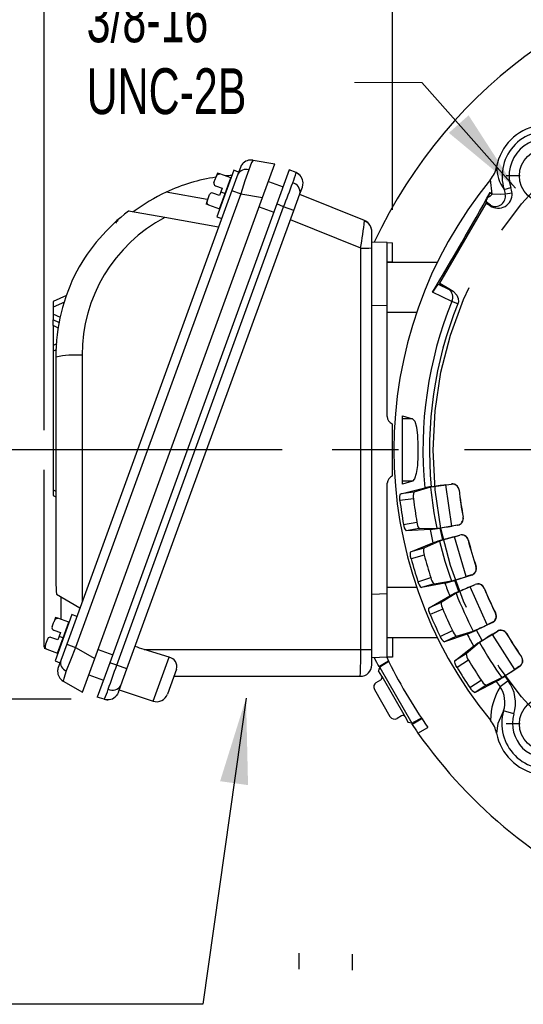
# Model space of a CAD drawing. Header units: inches. Extents: x 0 to 55, y 0 to 42.5.
# Tile 9 of 18: x 39.1 to 42.9, y 10.2 to 17.6. Entities that reach past the tile are written whole.
import ezdxf

# ---------------------------------------------------------------- set-up
doc = ezdxf.new("R2010")
doc.units = ezdxf.units.IN
doc.header["$LTSCALE"] = 5
doc.header["$MEASUREMENT"] = 0
doc.linetypes.add('CENTERX2', pattern=[0.8, 0.5, -0.1, 0.1, -0.1])
doc.linetypes.add('HIDDEN', pattern=[0.075, 0.05, -0.025])
doc.layers.add('CENTER', color=40, linetype='CENTERX2')
doc.layers.add('HIDDEN', color=102, linetype='HIDDEN')
doc.layers.add('DIMENSIONS', color=140, linetype='Continuous', lineweight=25)
doc.layers.add('TEXT', color=140, linetype='Continuous', lineweight=25)
doc.styles.add('SLDTEXTSTYLE0', font='TXT', dxfattribs={"width": 0.7})
doc.dimstyles.new('SLDDIMSTYLE0', dxfattribs={"dimtxt": 0.347222, "dimasz": 0.65, "dimexe": 0, "dimexo": 0.0625, "dimgap": 0.086806, "dimtad": 0, "dimtih": 1, "dimtoh": 1, "dimrnd": 1e-09, "dimzin": 12, "dimdsep": 46, "dimtxsty": 'SLDTEXTSTYLE0', "dimsah": 1, "dimcen": 0.09, "dimadec": 0, "dimazin": 3, "dimtfac": 1, "dimtmove": 0, "dimatfit": 0, "dimfxl": 0, "dimfrac": 2, "dimtolj": 1, "dimtzin": 12, "dimarcsym": 0})
doc.dimstyles.new('SLDDIMSTYLE1', dxfattribs={"dimtxt": 0.347222, "dimasz": 0.65, "dimexe": 0, "dimexo": 0.0625, "dimgap": 0.086806, "dimtad": 0, "dimtih": 1, "dimtoh": 1, "dimrnd": 1e-09, "dimzin": 12, "dimdsep": 46, "dimtxsty": 'SLDTEXTSTYLE0', "dimsah": 1, "dimcen": 0.09, "dimadec": 0, "dimazin": 3, "dimtfac": 1, "dimtofl": 0, "dimtmove": 0, "dimatfit": 3, "dimfxl": 0, "dimfrac": 2, "dimtolj": 1, "dimtzin": 12, "dimarcsym": 0})
doc.dimstyles.new('SLDDIMSTYLE4', dxfattribs={"dimtxt": 0.18, "dimasz": 0.65, "dimexe": 0, "dimexo": 0.0625, "dimgap": 0, "dimtad": 0, "dimtih": 1, "dimtoh": 1, "dimdec": 0, "dimrnd": 1e-09, "dimzin": 0, "dimdsep": 46, "dimtxsty": 'Standard', "dimsah": 1, "dimcen": 0.09, "dimadec": 0, "dimazin": 0, "dimtfac": 0.65, "dimtdec": 0, "dimtofl": 0, "dimtmove": 0, "dimatfit": 3, "dimfxl": 0, "dimfrac": 2, "dimtolj": 1, "dimtzin": 0, "dimarcsym": 0})
doc.dimstyles.new('SLDDIMSTYLE5', dxfattribs={"dimtxt": 0.347222, "dimasz": 0.65, "dimexe": 0, "dimexo": 0.0625, "dimgap": 0.086806, "dimtad": 0, "dimtih": 1, "dimtoh": 1, "dimrnd": 1e-09, "dimzin": 12, "dimdsep": 46, "dimtxsty": 'SLDTEXTSTYLE0', "dimsah": 1, "dimcen": 0.09, "dimadec": 0, "dimazin": 3, "dimtfac": 1, "dimtdec": 3, "dimtmove": 0, "dimatfit": 0, "dimfxl": 0, "dimfrac": 2, "dimtolj": 1, "dimtzin": 12, "dimarcsym": 0})
doc.dimstyles.new('SLDDIMSTYLE6', dxfattribs={"dimtxt": 0.347222, "dimasz": 0.65, "dimexe": 0, "dimexo": 0.0625, "dimgap": 0.086806, "dimtad": 0, "dimtih": 1, "dimtoh": 1, "dimrnd": 1e-09, "dimzin": 12, "dimdsep": 46, "dimtxsty": 'SLDTEXTSTYLE0', "dimsah": 1, "dimcen": 0, "dimadec": 0, "dimazin": 3, "dimtfac": 1, "dimtofl": 0, "dimtmove": 0, "dimatfit": 3, "dimfxl": 0, "dimfrac": 2, "dimtolj": 1, "dimtzin": 12, "dimarcsym": 0})

# ---------------------------------------------------------------- blocks, each defined once
blk = doc.blocks.new('_D_8')
at = {"layer": 'DIMENSIONS'}
for p, q in [((39.2987, 14.5301), (39.2987, 19.9628)), ((41.9362, 16.1994), (41.9362, 19.9628)), ((39.2987, 19.3378), (38.0487, 19.3378)), ((40.1014, 19.3371), (39.9848, 19.3371)), ((39.9848, 19.3371), (39.9848, 18.7849)), ((41.1334, 19.3371), (41.2501, 19.3371)), ((41.2501, 19.3371), (41.2501, 18.7849)), ((41.9362, 19.3378), (43.1862, 19.3378)), ((39.9848, 18.7849), (40.1014, 18.7849)), ((41.2501, 18.7849), (41.1334, 18.7849)), ((39.2987, 12.8881), (39.2987, 14.2301))]:
    blk.add_line(p, q, dxfattribs=at)
for points in [[(39.2987, 19.3378), (38.6487, 19.4378), (38.6487, 19.2378)], [(41.9362, 19.3378), (42.5862, 19.2378), (42.5862, 19.4378)]]:
    blk.add_solid(points, dxfattribs=at)
at = {"layer": 'DIMENSIONS', "char_height": 0.34722, "attachment_point": 1, "style": 'SLDTEXTSTYLE0'}
for s, insert in [('2.64', (40.1014, 19.8624)), ('67.0', (40.1014, 19.2325))]:
    blk.add_mtext(s, dxfattribs=dict(at, insert=insert))
blk = doc.blocks.new('_D_9')
at = {"layer": 'DIMENSIONS'}
for p, q in [((49.3413, 17.4757), (49.2247, 17.4757)), ((49.2247, 17.4757), (49.2247, 16.9236)), ((50.6622, 17.4757), (50.7789, 17.4757)), ((50.7789, 17.4757), (50.7789, 16.9236)), ((47.4931, 16.188), (48.4934, 16.9713)), ((48.4934, 16.9713), (48.7956, 16.9713)), ((49.2247, 16.9236), (49.3413, 16.9236)), ((50.7789, 16.9236), (50.6622, 16.9236))]:
    blk.add_line(p, q, dxfattribs=at)
blk.add_solid([(47.4931, 16.188), (48.0665, 16.51), (47.9432, 16.6675)], dxfattribs=at)
at = {"layer": 'DIMENSIONS', "char_height": 0.34722, "attachment_point": 1, "style": 'SLDTEXTSTYLE0'}
for s, insert in [('%%c', (49.2235, 18.0011)), ('5.88', (49.7481, 18.0011)), ('149.2', (49.3413, 17.3711)), ('B.C.', (49.5219, 16.7412))]:
    blk.add_mtext(s, dxfattribs=dict(at, insert=insert))
blk = doc.blocks.new('_D_10')
at = {"layer": 'DIMENSIONS'}
for p, q in [((38.0088, 14.3801), (38.0088, 15.6301)), ((41.0999, 14.3801), (37.3838, 14.3801)), ((37.4927, 13.4347), (37.3761, 13.4347)), ((37.3761, 13.4347), (37.3761, 12.8825)), ((38.5248, 13.4347), (38.6414, 13.4347)), ((38.6414, 13.4347), (38.6414, 12.8825)), ((37.3761, 12.8825), (37.4927, 12.8825)), ((38.6414, 12.8825), (38.5248, 12.8825)), ((39.5035, 12.4908), (37.3838, 12.4908)), ((38.0088, 12.4908), (38.0088, 11.2408))]:
    blk.add_line(p, q, dxfattribs=at)
for points in [[(38.0088, 14.3801), (38.1088, 15.0301), (37.9088, 15.0301)], [(38.0088, 12.4908), (37.9088, 11.8408), (38.1088, 11.8408)]]:
    blk.add_solid(points, dxfattribs=at)
at = {"layer": 'DIMENSIONS', "char_height": 0.34722, "attachment_point": 1, "style": 'SLDTEXTSTYLE0'}
for s, insert in [('1.89', (37.4927, 13.9601)), ('48.0', (37.4927, 13.3301))]:
    blk.add_mtext(s, dxfattribs=dict(at, insert=insert))
blk = doc.blocks.new('_D_16')
at = {"layer": 'DIMENSIONS'}
for p, q in [((39.2987, 14.5301), (39.2987, 21.4092)), ((45.1802, 18.4604), (45.1802, 21.4092)), ((39.2987, 20.7842), (41.1084, 20.7842)), ((41.579, 20.7835), (41.4624, 20.7835)), ((41.4624, 20.7835), (41.4624, 20.2313)), ((42.8999, 20.7835), (43.0166, 20.7835)), ((43.0166, 20.7835), (43.0166, 20.2313)), ((45.1802, 20.7842), (43.3706, 20.7842)), ((41.4624, 20.2313), (41.579, 20.2313)), ((43.0166, 20.2313), (42.8999, 20.2313)), ((39.2987, 13.1265), (39.2987, 14.2301))]:
    blk.add_line(p, q, dxfattribs=at)
for points in [[(39.2987, 20.7842), (39.9487, 20.6842), (39.9487, 20.8842)], [(45.1802, 20.7842), (44.5302, 20.8842), (44.5302, 20.6842)]]:
    blk.add_solid(points, dxfattribs=at)
at = {"layer": 'DIMENSIONS', "char_height": 0.34722, "attachment_point": 1, "style": 'SLDTEXTSTYLE0'}
for s, insert in [('5.88', (41.7235, 21.3089)), ('149.4', (41.579, 20.6789))]:
    blk.add_mtext(s, dxfattribs=dict(at, insert=insert))
blk = doc.blocks.new('SW_NOTE_0_10')
at = {"layer": 'TEXT', "color": 0, "linetype": 'CENTERX2', "lineweight": 18, "char_height": 0.34722, "attachment_point": 1, "style": 'SLDTEXTSTYLE0'}
for s, insert in [('4X', (-2.0293, 1.1959)), ('3/8-16', (-2.0293, 0.6519)), ('UNC-2B', (-2.0293, 0.1078))]:
    blk.add_mtext(s, dxfattribs=dict(at, insert=insert))
blk = doc.blocks.new('SW_CENTERMARKSYMBOL_0')
at = {"layer": 'CENTER', "color": 0}
for p, q in [((0, 0.2), (0, 0.3063)), ((0, 0), (0, 0.1)), ((-0.2, 0), (-0.3063, 0)), ((0, 0), (-0.1, 0)), ((0, 0), (0, -0.1)), ((0, 0), (0.1, 0)), ((0.2, 0), (0.3063, 0)), ((0, -0.2), (0, -0.3063))]:
    blk.add_line(p, q, dxfattribs=at)
blk = doc.blocks.new('SW_CENTERMARKSYMBOL_3')
at = {"layer": 'CENTER', "color": 0}
for p, q in [((0, 0.2), (0, 0.3063)), ((0, 0), (0, 0.1)), ((-0.2, 0), (-0.3063, 0)), ((0, 0), (-0.1, 0)), ((0, 0), (0, -0.1)), ((0, 0), (0.1, 0)), ((0.2, 0), (0.3063, 0)), ((0, -0.2), (0, -0.3063))]:
    blk.add_line(p, q, dxfattribs=at)
blk = doc.blocks.new('SW_CENTERMARKSYMBOL_4')
at = {"layer": 'CENTER', "color": 0}
blk.add_line((-0.2, 0), (-3.8303, 0), dxfattribs=at)

msp = doc.modelspace()

# ---------------------------------------------------------------- linework, layer by layer
for p, q in [((40.8802, 16.5759), (40.8774, 16.5713)), ((40.8802, 16.5759), (41.0448, 16.5469)), ((40.734, 16.4987), (40.6061, 16.1472)), ((40.771, 16.4852), (40.734, 16.4987)), ((40.7837, 16.5202), (40.7652, 16.4693)), ((40.952, 16.2918), (41.0448, 16.5469)), ((41.1545, 16.5029), (41.0604, 16.2443)), ((41.2059, 16.4811), (41.1545, 16.5029)), ((40.6095, 16.4777), (40.5984, 16.4474)), ((40.6281, 16.4713), (40.6098, 16.4779)), ((40.7106, 16.4412), (40.6281, 16.4713)), ((40.6678, 16.3238), (40.7106, 16.4412)), ((40.7136, 16.4426), (40.7106, 16.4412)), ((40.7652, 16.4693), (40.7201, 16.3453)), ((40.771, 16.4852), (40.7701, 16.4827)), ((40.9968, 16.415), (41.1078, 16.3746)), ((42.6917, 16.3185), (42.6785, 16.4289)), ((40.7201, 16.3453), (39.4686, 12.907)), ((40.5833, 16.4056), (40.5837, 16.407)), ((40.5955, 16.3817), (40.6465, 16.3632)), ((40.6465, 16.3632), (40.6364, 16.3352)), ((40.7201, 16.3453), (40.7873, 16.3209)), ((41.2345, 16.3199), (41.2534, 16.3718)), ((42.7811, 16.353), (42.8314, 16.3686)), ((42.7811, 16.353), (42.7892, 16.318)), ((40.7873, 16.3209), (39.5359, 12.8826)), ((39.6807, 12.799), (40.952, 16.2918)), ((40.5328, 16.2782), (40.2225, 16.3329)), ((40.5337, 16.2694), (40.5242, 16.2434)), ((40.5499, 16.3141), (40.5505, 16.3155)), ((40.6262, 16.3073), (40.5752, 16.3259)), ((40.6251, 16.2063), (40.6678, 16.3238)), ((40.6364, 16.3352), (40.6262, 16.3073)), ((40.6364, 16.3352), (40.6678, 16.3238)), ((40.6678, 16.3238), (40.67, 16.323)), ((40.7873, 16.3209), (40.952, 16.2918)), ((41.1889, 16.1944), (41.2345, 16.3199)), ((41.7245, 16.1176), (41.2331, 16.3161)), ((42.6758, 16.3294), (42.6917, 16.3185)), ((42.841, 16.325), (42.7892, 16.318)), ((41.0604, 16.2443), (39.7943, 12.7657)), ((39.8476, 12.7494), (41.1117, 16.2225)), ((39.9248, 12.7213), (41.1889, 16.1944)), ((40.5426, 16.2363), (40.5242, 16.243)), ((40.5426, 16.2363), (40.6251, 16.2063)), ((40.6251, 16.2063), (40.6265, 16.2033)), ((40.9268, 16.2226), (41.0378, 16.1822)), ((41.1117, 16.2225), (41.0604, 16.2443)), ((41.1889, 16.1944), (41.1117, 16.2225)), ((42.2945, 15.6423), (42.6442, 16.2481)), ((42.676, 16.2297), (42.6442, 16.2481)), ((42.6466, 16.2528), (42.6447, 16.26)), ((42.6786, 16.2343), (42.6447, 16.26)), ((42.6466, 16.2528), (42.6786, 16.2343)), ((42.676, 16.2297), (42.6786, 16.2343)), ((40.2117, 16.1409), (39.9372, 16.1893)), ((39.9414, 16.1886), (39.9372, 16.1893)), ((40.6195, 16.069), (40.2117, 16.1409)), ((40.6061, 16.1472), (40.6431, 16.1338)), ((41.6949, 15.909), (41.1632, 16.1238)), ((41.7787, 15.91), (41.7787, 16.0373)), ((41.6949, 12.8668), (41.6949, 15.909)), ((41.8968, 15.9508), (41.7787, 15.9549)), ((41.7787, 12.8678), (41.7787, 15.91)), ((41.8968, 15.4707), (41.8968, 15.9508)), ((41.8968, 15.9508), (41.9362, 15.9494)), ((41.9362, 15.8029), (41.9362, 15.9494)), ((41.9362, 15.8029), (41.8968, 15.8015)), ((42.2757, 15.8013), (41.8968, 15.8013)), ((42.2827, 15.6356), (42.2916, 15.6379)), ((42.2827, 15.6356), (42.36, 15.5984)), ((42.36, 15.5984), (42.2916, 15.6379)), ((42.2945, 15.6423), (42.3627, 15.603)), ((42.3627, 15.603), (42.36, 15.5984)), ((39.4677, 15.5502), (39.3674, 15.5034)), ((42.3842, 15.5052), (42.2399, 15.5744)), ((39.3674, 15.5034), (39.3674, 15.4606)), ((39.4523, 15.5002), (39.3674, 15.4606)), ((39.3674, 15.4606), (39.3674, 15.4076)), ((41.8968, 15.4707), (41.7787, 15.4749)), ((41.8968, 14.6327), (41.8968, 15.4707)), ((42.4304, 15.4866), (42.3842, 15.5052)), ((39.3674, 15.4076), (39.3674, 15.3648)), ((39.4208, 15.3827), (39.3674, 15.4076)), ((41.8968, 15.4234), (42.1195, 15.4234)), ((39.4136, 15.3432), (39.3674, 15.3648)), ((39.3674, 15.3219), (39.3674, 15.3648)), ((39.3674, 15.3219), (39.3674, 15.171)), ((39.4064, 15.3037), (39.3674, 15.3219)), ((39.3931, 15.1829), (39.3674, 15.171)), ((39.3674, 15.171), (39.3674, 15.1282)), ((39.3904, 15.1389), (39.3674, 15.1282)), ((39.3674, 15.1282), (39.3674, 14.0777)), ((39.3871, 15.0839), (39.3871, 13.3821)), ((39.5848, 15.0979), (39.5848, 13.2261)), ((42.011, 14.6394), (42.0874, 14.6157)), ((42.011, 14.6157), (42.011, 14.6394)), ((41.9337, 14.5779), (41.9362, 14.5769)), ((41.9362, 14.1832), (41.9362, 14.5769)), ((42.0874, 14.6157), (42.011, 14.6157)), ((42.011, 14.1444), (42.011, 14.6157)), ((41.8968, 13.2894), (41.8968, 14.1275)), ((42.0874, 14.1444), (42.011, 14.1208)), ((42.0874, 14.1444), (42.011, 14.1444)), ((42.011, 14.1208), (42.011, 14.1444)), ((42.2293, 14.1014), (42.3831, 14.1217)), ((42.3399, 14.115), (42.3821, 14.1205)), ((42.3865, 13.8032), (42.3399, 14.115)), ((42.3821, 14.1205), (42.3831, 14.1217)), ((39.3674, 14.0777), (39.3674, 14.0349)), ((39.3674, 14.0777), (39.3871, 14.0686)), ((39.3674, 14.0349), (39.3871, 14.0257)), ((41.9981, 14.0479), (42.18, 14.0931)), ((42.0976, 14.061), (41.9981, 14.0479)), ((42.2248, 14.0972), (42.0976, 14.061)), ((42.4406, 14.0766), (42.4397, 14.0754)), ((42.0945, 14.009), (41.9924, 13.9955)), ((42.0193, 13.8158), (42.1209, 13.8328)), ((42.4297, 13.8094), (42.2968, 13.7871)), ((42.4285, 13.8102), (42.3865, 13.8032)), ((42.4297, 13.8094), (42.4285, 13.8102)), ((42.4704, 13.8701), (42.4716, 13.8693)), ((42.139, 13.7839), (42.04, 13.7674)), ((42.2201, 13.777), (42.04, 13.7674)), ((42.139, 13.7839), (42.2712, 13.7865)), ((42.3164, 13.6989), (42.2968, 13.7871)), ((42.3164, 13.6989), (42.4462, 13.7349)), ((42.4045, 13.7223), (42.4455, 13.7336)), ((42.4455, 13.7336), (42.4462, 13.7349)), ((42.0753, 13.6083), (42.2426, 13.6756)), ((42.2929, 13.6887), (42.172, 13.6351)), ((42.494, 13.42), (42.4045, 13.7223)), ((42.5095, 13.6983), (42.5087, 13.697)), ((42.172, 13.6351), (42.0753, 13.6083)), ((42.1762, 13.5831), (42.077, 13.5556)), ((42.5359, 13.4321), (42.4074, 13.3916)), ((42.5346, 13.4328), (42.494, 13.42)), ((42.5359, 13.4321), (42.5346, 13.4328)), ((42.5677, 13.4979), (42.569, 13.4973)), ((42.1286, 13.3814), (42.2268, 13.4123)), ((42.3328, 13.3709), (42.1559, 13.3363)), ((42.2515, 13.3665), (42.1559, 13.3363)), ((42.2515, 13.3665), (42.3821, 13.3874)), ((42.4391, 13.307), (42.4074, 13.3916)), ((42.4391, 13.307), (42.5626, 13.3607)), ((42.523, 13.3423), (42.5621, 13.3593)), ((42.5621, 13.3593), (42.5626, 13.3607)), ((39.3905, 13.2865), (39.5692, 13.1834)), ((41.8968, 13.2894), (41.7787, 13.2853)), ((42.1195, 13.3368), (41.8968, 13.3368)), ((41.8968, 12.8094), (41.8968, 13.2894)), ((42.4172, 13.2935), (42.3049, 13.2236)), ((42.6538, 13.0555), (42.523, 13.3423)), ((42.6304, 13.3332), (42.6298, 13.3318)), ((39.4265, 13.096), (39.4265, 13.2658)), ((42.213, 13.1836), (42.3692, 13.2736)), ((42.3049, 13.2236), (42.213, 13.1836)), ((39.5087, 13.1321), (39.3807, 12.7806)), ((39.5457, 13.1186), (39.5087, 13.1321)), ((42.3164, 13.1728), (42.2219, 13.1317)), ((42.7159, 13.1429), (42.7173, 13.1425)), ((39.3841, 13.1111), (39.3731, 13.0808)), ((39.4027, 13.1046), (39.3845, 13.1113)), ((39.4852, 13.0746), (39.4027, 13.1046)), ((39.4425, 12.9572), (39.4852, 13.0746)), ((39.4883, 13.076), (39.4852, 13.0746)), ((42.6936, 13.0733), (42.572, 13.0153)), ((42.6922, 13.0738), (42.6538, 13.0555)), ((42.6936, 13.0733), (42.6922, 13.0738)), ((39.3579, 13.0389), (39.3584, 13.0403)), ((39.3701, 13.0151), (39.4212, 12.9965)), ((39.4212, 12.9965), (39.411, 12.9686)), ((42.2973, 12.9664), (42.3902, 13.0107)), ((42.501, 12.9844), (42.3306, 12.9256)), ((42.4211, 12.9687), (42.5475, 13.0076)), ((42.6151, 12.9359), (42.572, 13.0153)), ((42.6151, 12.9359), (42.73, 13.0063)), ((42.6933, 12.9826), (42.7296, 13.0049)), ((42.8627, 12.7167), (42.6933, 12.9826)), ((42.7296, 13.0049), (42.73, 13.0063)), ((42.8009, 12.9885), (42.8005, 12.9871)), ((39.3246, 12.9475), (39.3251, 12.9489)), ((39.4009, 12.9407), (39.3498, 12.9593)), ((39.3997, 12.8397), (39.4425, 12.9572)), ((39.411, 12.9686), (39.4009, 12.9407)), ((39.411, 12.9686), (39.4425, 12.9572)), ((39.4686, 12.907), (39.4235, 12.7831)), ((39.4425, 12.9572), (39.4447, 12.9564)), ((39.4686, 12.907), (39.5359, 12.8826)), ((41.8968, 12.9588), (42.2757, 12.9588)), ((41.8968, 12.9586), (41.9362, 12.9573)), ((41.9362, 12.9573), (41.9362, 12.8108)), ((42.4211, 12.9687), (42.3306, 12.9256)), ((42.5953, 12.9196), (42.4939, 12.8347)), ((39.3083, 12.9028), (39.2988, 12.8768)), ((39.3172, 12.8697), (39.2988, 12.8764)), ((39.3172, 12.8697), (39.3997, 12.8397)), ((39.3997, 12.8397), (39.4011, 12.8367)), ((39.5359, 12.8826), (39.6807, 12.799)), ((39.7059, 12.8682), (39.8169, 12.8278)), ((40.2444, 12.8102), (40.0551, 12.8668)), ((40.0551, 12.8668), (41.6949, 12.8668)), ((41.7787, 12.7511), (41.7787, 12.8678)), ((42.4083, 12.7823), (42.5505, 12.8932)), ((42.4939, 12.8347), (42.4083, 12.7823)), ((39.3807, 12.7806), (39.4177, 12.7672)), ((39.4235, 12.7831), (39.405, 12.7322)), ((39.4187, 12.7697), (39.4177, 12.7672)), ((39.5879, 12.5439), (39.6807, 12.799)), ((39.7943, 12.7657), (39.7001, 12.5071)), ((39.8476, 12.7494), (39.7943, 12.7657)), ((40.123, 12.4767), (40.2444, 12.8102)), ((41.8968, 12.8094), (41.7787, 12.8053)), ((41.832, 12.7401), (41.9052, 12.7824)), ((41.9083, 12.7759), (41.848, 12.7397)), ((41.9362, 12.8108), (41.8968, 12.8094)), ((42.5122, 12.786), (42.4244, 12.7322)), ((42.9121, 12.812), (42.9135, 12.8117)), ((39.9248, 12.7213), (39.8476, 12.7494)), ((39.8791, 12.5959), (39.9248, 12.7213)), ((40.301, 12.7189), (40.232, 12.5293)), ((41.8544, 12.6645), (41.8301, 12.7065)), ((41.8429, 12.7368), (41.832, 12.7401)), ((41.8392, 12.7325), (41.848, 12.7397)), ((41.8392, 12.7325), (42.0828, 12.3104)), ((42.8997, 12.74), (42.7873, 12.6656)), ((42.8982, 12.7402), (42.8627, 12.7167)), ((42.8997, 12.74), (42.8982, 12.7402)), ((39.4431, 12.6275), (39.5879, 12.5439)), ((39.6359, 12.6758), (39.7469, 12.6354)), ((40.2811, 12.6645), (41.6921, 12.6645)), ((41.813, 12.6179), (41.8472, 12.6376)), ((41.8544, 12.6645), (42.0315, 12.3576)), ((42.5221, 12.5789), (42.608, 12.6357)), ((42.7213, 12.6251), (42.5607, 12.5431)), ((42.6444, 12.5985), (42.7642, 12.6546)), ((42.8127, 12.6307), (42.7506, 12.5848)), ((42.7873, 12.6656), (42.8127, 12.6307)), ((39.8602, 12.544), (39.8791, 12.5959)), ((39.8669, 12.5624), (40.123, 12.4767)), ((41.7986, 12.5641), (41.9168, 12.3595)), ((42.6444, 12.5985), (42.5607, 12.5431)), ((39.7535, 12.4908), (39.7001, 12.5071)), ((39.7535, 12.4908), (39.7548, 12.4932)), ((42.7775, 12.4021), (42.7336, 12.3061)), ((42.8553, 12.3794), (42.7775, 12.4021)), ((42.0047, 12.3648), (41.9705, 12.3451)), ((42.0315, 12.3576), (42.0558, 12.3156)), ((42.0828, 12.3104), (42.0935, 12.3144)), ((42.159, 12.3426), (42.0859, 12.3004)), ((42.0859, 12.3004), (42.0885, 12.3114)), ((42.155, 12.3486), (42.0935, 12.3144)), ((42.1289, 12.2343), (42.2039, 12.2776)), ((42.7336, 12.3061), (42.7238, 12.2334))]:
    msp.add_line(p, q)
at = {"flags": 128}
for points in [[(40.8774, 16.5713), (40.8688, 16.5574), (40.8472, 16.5027)], [(40.8586, 16.577), (40.8651, 16.5772), (40.8802, 16.5759)], [(40.8472, 16.5027), (40.8187, 16.4198), (40.7873, 16.3209)], [(40.5833, 16.4056), (40.595, 16.4376), (40.607, 16.461), (40.6116, 16.4662), (40.6174, 16.4703), (40.6214, 16.4717), (40.6258, 16.4718), (40.6281, 16.4713)], [(41.2534, 16.3718), (41.2575, 16.3877), (41.2586, 16.4039)], [(40.5426, 16.2363), (40.5395, 16.238), (40.5371, 16.2404), (40.5345, 16.2451), (40.5329, 16.254), (40.5373, 16.2783), (40.5505, 16.3155)], [(42.7892, 16.318), (42.7529, 16.3161), (42.6917, 16.3185)], [(39.8596, 16.1189), (39.8445, 16.106), (39.8371, 16.0984)], [(42.3627, 15.603), (42.3961, 15.5821), (42.4235, 15.5531), (42.4335, 15.5284), (42.4345, 15.5016), (42.4304, 15.4866)], [(42.0874, 14.6157), (42.1039, 14.5967), (42.1167, 14.5524), (42.125, 14.4886), (42.1288, 14.4133), (42.1285, 14.3348), (42.1241, 14.2615), (42.1155, 14.2013), (42.1026, 14.1607), (42.0874, 14.1444)], [(41.9924, 13.9955), (41.9911, 14.0121), (41.9913, 14.027), (41.9929, 14.0387), (41.9957, 14.046), (41.9981, 14.0479)], [(42.077, 13.5556), (42.0734, 13.5718), (42.0715, 13.5866), (42.0714, 13.5984), (42.0732, 13.6061), (42.0753, 13.6083)], [(42.2219, 13.1317), (42.2161, 13.1473), (42.2122, 13.1616), (42.2104, 13.1734), (42.2112, 13.1812), (42.213, 13.1836)], [(39.3579, 13.0389), (39.3697, 13.071), (39.3816, 13.0944), (39.3862, 13.0996), (39.3921, 13.1037), (39.396, 13.1051), (39.4004, 13.1052), (39.4027, 13.1046)], [(39.3172, 12.8697), (39.3142, 12.8714), (39.3118, 12.8738), (39.3092, 12.8785), (39.3076, 12.8874), (39.3119, 12.9117), (39.3251, 12.9489)], [(39.5359, 12.8826), (39.4963, 12.7866), (39.4649, 12.7048)], [(42.4244, 12.7322), (42.4165, 12.7468), (42.4106, 12.7604), (42.4073, 12.7718), (42.4069, 12.7797), (42.4083, 12.7823)], [(39.4649, 12.7048), (39.4462, 12.649), (39.4431, 12.6275)], [(41.8392, 12.7325), (41.8319, 12.7179), (41.8301, 12.7065)], [(39.4258, 12.6406), (39.4307, 12.6362), (39.4431, 12.6275)], [(39.8602, 12.544), (39.8532, 12.5292), (39.8435, 12.516)], [(42.0828, 12.3104), (42.0666, 12.3114), (42.0558, 12.3156)]]:
    msp.add_lwpolyline(points, dxfattribs=at)
for centre in [(43.1035, 16.4569), (43.1035, 12.3033)]:
    msp.add_circle(centre, 0.2063)
for centre, radius, start, end in [((45.1802, 14.3801), 3.7303, 95.11553, 155.04033), ((43.1063, 16.4541), 0.3893, 100.75999, 169.24001), ((43.1063, 16.4541), 0.3405, 72.72714, 197.27286), ((43.1063, 16.4541), 0.2879, 72.72714, 197.27286), ((40.8629, 16.493), 0.0833, 79.27092, 140.94036), ((40.8266, 16.4358), 0.07, 72.89299, 151.40268), ((40.8651, 16.4906), 0.0866, 139.44432, 160), ((42.5094, 16.5666), 0.2181, 320.86953, 349.48143), ((43.029, 16.5311), 0.3052, 180.81068, 215.69851), ((40.8044, 15.0839), 1.378, 98.56557, 114.98293), ((40.8044, 15.0839), 1.378, 93.5283, 95.53106), ((40.7091, 16.6064), 0.5123, 336.81074, 345.84385), ((41.1748, 16.4018), 0.0838, 0.66872, 68.31077), ((41.172, 16.4014), 0.0866, 42.66772, 67), ((45.1802, 14.3801), 3.2336, 140.683, 219.317), ((40.6022, 16.4002), 0.0197, 164.29338, 250), ((29.3462, 20.7372), 12.602, 339.00733, 339.89193), ((41.1604, 16.3322), 0.0751, 350.58219, 74.8426), ((42.576, 16.2891), 0.2675, 7.70732, 17.28668), ((40.8044, 15.0839), 1.378, 114.98293, 127.09589), ((40.5684, 16.3074), 0.0197, 70, 155.70662), ((8.9698, 35.2862), 38.671, 329.35413, 330.64587), ((42.7213, 16.251), 0.0772, 147.65171, 173.32108), ((43.3606, 15.9426), 0.7865, 150.54355, 153.60211), ((42.6284, 16.3674), 0.08, 290.27763, 322.32778), ((42.7355, 16.3172), 0.1058, 235.75038, 4.23527), ((42.7151, 16.301), 0.076, 241.35, 12.8896), ((40.8079, 15.0429), 1.4397, 127.21667, 151.3008), ((40.7659, 15.0979), 1.1811, 117.98193, 180), ((37.9523, 16.5466), 3.7965, 350.33129, 353.51095), ((41.6921, 16.0373), 0.0866, 42.81262, 68), ((41.704, 16.0425), 0.0737, 15.33657, 73.88569), ((41.6921, 16.0373), 0.0866, 0, 21.01717), ((41.7154, 17.6432), 1.7344, 269.32306, 272.09105), ((40.8044, 15.0839), 1.4173, 152.6877, 180), ((42.4722, 15.4572), 0.2602, 136.73274, 153.24012), ((42.3217, 15.5387), 0.0709, 331.81796, 57.30016), ((45.1802, 14.3801), 3.0139, 158.07935, 185.46468), ((45.1802, 14.3801), 2.9641, 158.07935, 185.39408), ((39.5408, 14.3174), 0.7817, 86.77739, 101.3418), ((41.9558, 14.6327), 0.0591, 180, 248), ((41.9558, 14.1275), 0.0591, 109.47122, 180), ((42.3572, 13.2011), 0.9094, 98.08654, 101.23278), ((42.477, 12.8425), 1.2799, 96.14796, 101.3658), ((42.3888, 14.0698), 0.0512, 6.33672, 97.50604), ((42.3897, 14.071), 0.0512, 6.31525, 97.50593), ((42.1874, 14.0297), 0.0951, 160.77785, 192.56463), ((45.1802, 14.3801), 2.969, 185.46679, 191.53321), ((45.1802, 14.3801), 2.7575, 186.34267, 190.65733), ((45.1802, 14.3801), 2.7564, 186.32121, 190.67879), ((45.1802, 14.3801), 3.2109, 186.87836, 190.12164), ((45.1802, 14.3801), 3.108, 186.85776, 190.14224), ((42.0967, 13.8203), 0.0775, 183.34221, 223.06099), ((42.1936, 13.832), 0.0728, 179.35053, 221.30698), ((42.0538, 15.6939), 1.9198, 276.50416, 279.98208), ((42.4201, 13.8607), 0.0512, 279.49382, 10.6635), ((42.4213, 13.8598), 0.0512, 279.4941, 10.6847), ((42.1246, 14.7966), 1.0241, 275.34951, 279.68085), ((45.1802, 14.3801), 3.021, 191.51541, 193.48459), ((42.4592, 13.6843), 0.0512, 14.33672, 105.50604), ((42.4599, 13.6856), 0.0512, 14.31525, 105.50593), ((42.6769, 12.4255), 1.3235, 105.80922, 109.16042), ((42.7173, 12.4812), 1.2799, 104.14796, 109.3658), ((45.1802, 14.3801), 2.969, 193.46679, 199.53321), ((45.1802, 14.3801), 2.7575, 194.34267, 198.65733), ((45.1802, 14.3801), 2.7564, 194.32121, 198.67879), ((42.2653, 13.6165), 0.0951, 168.77785, 200.56463), ((45.1802, 14.3801), 3.108, 194.85776, 198.14224), ((45.1802, 14.3801), 3.2109, 194.87836, 198.12164), ((42.5192, 13.4816), 0.0512, 287.49382, 18.6635), ((42.5205, 13.4809), 0.0512, 287.4941, 18.6847), ((42.2046, 13.3966), 0.0775, 191.34221, 231.06099), ((42.299, 13.4216), 0.0728, 187.35053, 229.30698), ((42.0964, 14.3673), 1.0241, 283.34951, 287.68085), ((45.1802, 14.3801), 3.021, 199.51541, 201.48459), ((41.9013, 15.246), 1.9198, 284.50416, 287.98208), ((42.5825, 13.3124), 0.0512, 22.33672, 113.50604), ((42.583, 13.3138), 0.0512, 22.31525, 113.50593), ((42.9733, 12.0961), 1.3235, 113.80922, 117.16042), ((43.0056, 12.1569), 1.2799, 112.14796, 117.3658), ((45.1802, 14.3801), 2.969, 201.46679, 207.53321), ((45.1802, 14.3801), 2.7575, 202.34267, 206.65733), ((45.1802, 14.3801), 2.7564, 202.32121, 206.67879), ((42.3999, 13.2183), 0.0951, 176.77785, 208.56463), ((45.1802, 14.3801), 3.2109, 202.87836, 206.12164), ((45.1802, 14.3801), 3.108, 202.85776, 206.14224), ((42.6702, 13.12), 0.0512, 295.49382, 26.6635), ((42.6716, 13.1195), 0.0512, 295.4941, 26.6847), ((39.3769, 13.0336), 0.0197, 164.29338, 250), ((42.4604, 13.03), 0.0728, 195.35053, 237.30698), ((42.1282, 13.9382), 1.0241, 291.34951, 295.68085), ((45.1802, 14.3801), 3.021, 207.51541, 209.48459), ((41.8127, 14.7812), 1.9198, 292.50416, 295.98208), ((43.3361, 11.8759), 1.2799, 120.14796, 125.3658), ((42.7564, 12.9613), 0.0512, 30.33672, 121.50604), ((42.7567, 12.9627), 0.0512, 30.31525, 121.50593), ((45.1802, 14.3801), 2.7575, 210.34267, 214.65733), ((45.1802, 14.3801), 2.7564, 210.32121, 214.67879), ((39.3431, 12.9408), 0.0197, 70, 155.70662), ((42.3704, 12.992), 0.0775, 199.34221, 239.06099), ((43.3127, 11.8112), 1.3235, 121.80922, 125.16042), ((45.1802, 14.3801), 2.969, 209.46679, 215.53321), ((38.2881, 12.8134), 3.4072, 357.49427, 0.8967), ((41.7154, 14.601), 1.7344, 269.32306, 272.09105), ((42.5886, 12.8426), 0.0951, 184.77785, 216.56463), ((39.4921, 12.7692), 0.07, 168.59732, 247.10701), ((40.2275, 12.7366), 0.0755, 346.44876, 77.08245), ((42.2642, 13.0024), 0.5056, 202.864, 211.24838), ((45.1802, 14.3801), 3.644, 205.53565, 215.23701), ((45.1802, 14.3801), 3.108, 210.85776, 214.14224), ((42.87, 12.7829), 0.0512, 303.49382, 34.6635), ((42.8714, 12.7826), 0.0512, 303.4941, 34.6847), ((39.4864, 12.7025), 0.0866, 160, 180.55568), ((39.4831, 12.7021), 0.0833, 179.05964, 240.72908), ((27.9327, 16.8537), 12.602, 340.10807, 340.99267), ((41.6921, 12.7511), 0.0866, 270, 0), ((45.1802, 14.3801), 3.2109, 210.87836, 214.12164), ((41.7897, 14.3087), 1.9198, 300.50416, 303.98208), ((42.6747, 12.6646), 0.0728, 203.35053, 245.30698), ((42.2194, 13.5178), 1.0241, 299.34951, 303.68085), ((45.1802, 14.3801), 3.021, 215.51541, 216.46127), ((42.581, 12.4621), 0.2865, 343.21053, 36.02957), ((39.2284, 12.7379), 0.5805, 335.0705, 342.76647), ((39.8144, 12.6341), 0.0751, 245.1574, 329.41781), ((42.5909, 12.6145), 0.0775, 207.34221, 247.06099), ((43.1715, 12.3281), 0.493, 148.62226, 179.63977), ((42.5776, 12.466), 0.2098, 342.27917, 34.47997), ((39.7788, 12.5736), 0.0866, 253, 277.33228), ((39.7807, 12.5715), 0.0838, 251.68923, 319.33128), ((40.1505, 12.5588), 0.0866, 251.5, 340), ((43.1063, 12.3061), 0.3425, 163.71576, 286.28424), ((42.508, 12.193), 0.2195, 10.61522, 39.03391), ((43.1063, 12.3061), 0.2614, 163.71576, 286.28424), ((42.7052, 12.6563), 0.7143, 209.88775, 216.21349), ((45.1802, 14.3801), 3.7303, 215.11553, 246.77053), ((43.1063, 12.3061), 0.3893, 190.75999, 259.24001)]:
    msp.add_arc(centre, radius, start, end)
for centre, major_axis, ratio, start_param, end_param in [((42.6269, 16.2187), (0.0197, 0.0341), 0.017455, 5.759587, 6.265732), ((42.3112, 15.672), (0.0197, 0.0341), 0.017455, 3.159046, 3.665191), ((39.6233, 13.2173), (-0.0793, 0.5768), 0.38576, 1.228603, 1.397665), ((41.1289, 12.3433), (5.1881, -1.8883), 0.023103, 1.787687, 1.801192), ((41.8328, 12.5838), (0.0381, -0.0102), 0.997265, 2.357564, 3.925621), ((41.8373, 12.6546), (0.0147, -0.0131), 0.998478, 5.962135, 7.532018), ((41.9509, 12.3793), (0.0102, 0.0381), 0.997265, 2.357564, 3.925621), ((42.0145, 12.3477), (-0.004, 0.0193), 0.998478, 5.034353, 6.604236)]:
    msp.add_ellipse(centre, major_axis=major_axis, ratio=ratio, start_param=start_param, end_param=end_param)
msp.add_solid([(42.8686, 16.3623), (42.5122, 16.915), (42.3626, 16.7823)])
at = {"layer": 'CENTER'}
msp.add_circle((45.1802, 14.377), 2.9375, dxfattribs=at)
at = {"layer": 'HIDDEN'}
for p, q in [((41.2276, 10.5659), (41.2276, 10.4462)), ((41.6334, 10.4392), (41.6334, 10.5588))]:
    msp.add_line(p, q, dxfattribs=at)
at = {"layer": 'TEXT', "linetype": 'CENTERX2', "lineweight": 18, "flags": 128}
msp.add_lwpolyline([(41.649, 17.1639), (42.1579, 17.1639), (42.8686, 16.3623)], dxfattribs=at)

# ---------------------------------------------------------------- block references
at = {"layer": 'CENTER'}
for name, p in [('SW_CENTERMARKSYMBOL_4', (45.1802, 14.3801)), ('SW_CENTERMARKSYMBOL_0', (43.1035, 16.4569)), ('SW_CENTERMARKSYMBOL_3', (43.1035, 12.3033))]:
    msp.add_blockref(name, p, dxfattribs=at)
at = {"layer": 'TEXT', "linetype": 'CENTERX2', "lineweight": 18}
msp.add_blockref('SW_NOTE_0_10', (41.649, 17.1639), dxfattribs=at)

# ---------------------------------------------------------------- dimensions: what is measured, and where the dimension line sits
at = {"layer": 'DIMENSIONS'}
for base, p1, p2, dimstyle, picture, middle in [((39.2987, 20.7842), (45.1802, 18.2104), (39.2987, 12.8765), 'SLDDIMSTYLE1', '_D_16', (42.2395, 20.7842)), ((41.9362, 19.3378), (39.2987, 12.8765), (41.9362, 15.9494), 'SLDDIMSTYLE5', '_D_8', (40.6174, 19.3378))]:
    dim = msp.add_linear_dim(base=base, p1=p1, p2=p2, dimstyle=dimstyle, dxfattribs=at)
    dim.commit()
    dim.dimension.update_dxf_attribs({"geometry": picture, "text_midpoint": middle, "dimtype": 160})
dim = msp.add_diameter_dim_2p(p1=(42.8674, 12.566), p2=(47.4931, 16.188), text='<>\\PB.C.', dimstyle='SLDDIMSTYLE6', dxfattribs=at)
dim.commit()
dim.dimension.update_dxf_attribs({"geometry": '_D_9', "text_midpoint": (50.0018, 17.1996), "dimtype": 163})
dim = msp.add_linear_dim(base=(38.0088, 14.3801), p1=(39.7535, 12.4908), p2=(41.3499, 14.3801), angle=90, dimstyle='SLDDIMSTYLE0', dxfattribs=at)
dim.commit()
dim.dimension.update_dxf_attribs({"geometry": '_D_10', "text_midpoint": (38.0088, 13.4354), "dimtype": 160})

# ---------------------------------------------------------------- leaders
at = {"layer": 'TEXT', "linetype": 'CENTERX2', "lineweight": 18}
msp.add_leader([(40.8269, 12.4987), (40.5003, 10.1793), (37.7201, 10.1793)], dimstyle='SLDDIMSTYLE4', dxfattribs=at)

doc.saveas('drawing.dxf')
